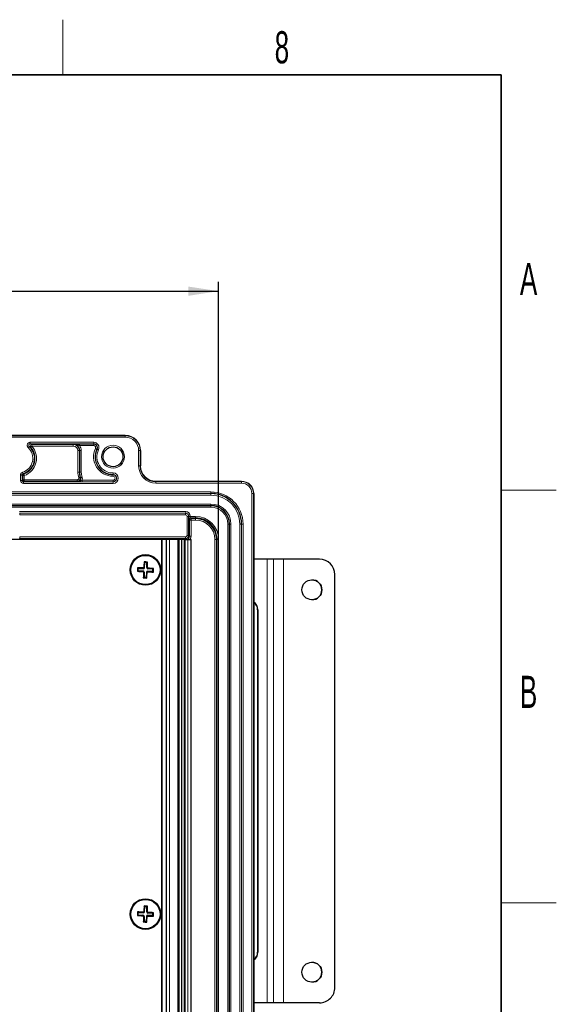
# Paper-space layout 'Blatt3' of a CAD drawing. Header units: millimetres. Extents: x 5 to 418, y 2 to 292.
# Tile 56 of 56: x 356 to 414, y 181 to 288. Entities that reach past the tile are written whole.
import ezdxf

# ---------------------------------------------------------------- set-up
doc = ezdxf.new("R2010")
doc.units = ezdxf.units.MM
doc.layers.add('SLD-0', color=7, linetype='Continuous')
doc.styles.add('SLDTEXTSTYLE0', font='TXT', dxfattribs={"width": 0.605})
doc.dimstyles.new('SLDDIMSTYLE2', dxfattribs={"dimtxt": 3.5, "dimasz": 3.302, "dimexe": 0, "dimexo": 0.0625, "dimgap": 0.875, "dimtad": 1, "dimdec": 1, "dimlfac": 3, "dimrnd": 1e-09, "dimzin": 12, "dimdsep": 46, "dimtxsty": 'SLDTEXTSTYLE0', "dimsah": 1, "dimcen": 0.09, "dimadec": 0, "dimazin": 3, "dimtfac": 1, "dimtofl": 0, "dimtmove": 0, "dimatfit": 3, "dimfxl": 1, "dimfrac": 2, "dimtolj": 1, "dimtzin": 12, "dimarcsym": 0})

# ---------------------------------------------------------------- blocks, each defined once
blk = doc.blocks.new('_D_21')
at = {"layer": 'SLD-0', "color": 7}
for p, q in [((310.21, 231.87), (310.21, 259.92)), ((377.2, 231.87), (377.2, 259.92)), ((310.21, 258.92), (377.2, 258.92))]:
    blk.add_line(p, q, dxfattribs=at)
for points in [[(310.21, 258.92), (313.51, 258.41), (313.51, 259.42)], [(377.2, 258.92), (373.9, 259.42), (373.9, 258.41)]]:
    blk.add_solid(points, dxfattribs=at)
at = {"layer": 'SLD-0', "color": 7, "insert": (339.69, 263.43), "char_height": 3.5, "attachment_point": 1, "style": 'SLDTEXTSTYLE0'}
blk.add_mtext('201', dxfattribs=at)

psp = doc.layouts.new('Blatt3')

# ---------------------------------------------------------------- linework, layer by layer
at = {"color": 7, "linetype": 'Continuous', "lineweight": 25}
for p, q in [((367.0364, 243.2056), (320.3698, 243.2056)), ((368.7031, 241.539), (368.7031, 239.8723)), ((370.3698, 238.2056), (379.7031, 238.2056)), ((381.0364, 236.8723), (381.0364, 126.2057)), ((371.0364, 231.8723), (343.7144, 231.8723)), ((371.0364, 150.2057), (371.0364, 231.8723)), ((371.0728, 231.8723), (371.0364, 231.8723)), ((371.5364, 231.8723), (371.0728, 231.8723)), ((371.5364, 150.2057), (371.5364, 231.8723)), ((371.8392, 231.8723), (371.5364, 231.8723)), ((372.7698, 231.8723), (371.8392, 231.8723)), ((372.7698, 231.8723), (372.8698, 231.8723)), ((372.8698, 231.8723), (372.8698, 150.2057)), ((373.2031, 231.8723), (372.8698, 231.8723)), ((373.2031, 150.2057), (373.2031, 231.8723)), ((373.4364, 231.8723), (373.2031, 231.8723)), ((373.4364, 231.8723), (373.5364, 231.8723)), ((373.5364, 231.8723), (373.5364, 150.2057)), ((373.5364, 231.8723), (373.8698, 231.8723)), ((373.8698, 231.8723), (374.2031, 231.8723)), ((374.2031, 150.2057), (374.2031, 231.8723)), ((382.4844, 229.7056), (381.0364, 229.7056)), ((383.2031, 229.7056), (382.4844, 229.7056)), ((383.2032, 229.7056), (383.2031, 229.7056)), ((384.2699, 229.7056), (383.2032, 229.7056)), ((388.2032, 229.7056), (384.2699, 229.7056)), ((368.4418, 228.6976), (368.3744, 228.7721)), ((368.4298, 228.4612), (368.4418, 228.6976)), ((368.4418, 228.6976), (368.9794, 228.6705)), ((369.1587, 229.3456), (369.0914, 229.4201)), ((369.1315, 228.808), (369.1587, 229.3456)), ((369.3951, 229.3337), (369.1587, 229.3456)), ((369.3679, 228.796), (369.3951, 229.3337)), ((369.3951, 229.3337), (369.4696, 229.401)), ((370.0431, 228.6167), (369.5054, 228.6439)), ((370.0311, 228.3804), (370.0431, 228.6167)), ((370.0431, 228.6167), (370.1176, 228.6841)), ((368.4298, 228.4612), (368.3553, 228.3939)), ((368.4298, 228.4612), (368.9675, 228.4341)), ((369.0778, 227.7443), (369.0033, 227.677)), ((369.105, 228.282), (369.0778, 227.7443)), ((369.3142, 227.7324), (369.0778, 227.7443)), ((369.3413, 228.27), (369.3142, 227.7324)), ((369.3142, 227.7324), (369.3815, 227.6579)), ((370.0311, 228.3804), (369.4935, 228.4075)), ((370.0311, 228.3804), (370.0984, 228.3059)), ((389.8699, 183.0389), (389.8699, 228.0389)), ((381.4563, 224.2056), (381.4563, 186.8723)), ((381.4875, 224.2056), (381.4875, 186.8723)), ((368.4418, 191.1976), (368.3744, 191.2721)), ((368.4298, 190.9612), (368.4418, 191.1976)), ((368.4418, 191.1976), (368.9794, 191.1705)), ((369.1587, 191.8456), (369.0914, 191.9201)), ((369.1315, 191.308), (369.1587, 191.8456)), ((369.3951, 191.8337), (369.1587, 191.8456)), ((369.3679, 191.296), (369.3951, 191.8337)), ((369.3951, 191.8337), (369.4696, 191.901)), ((370.0431, 191.1167), (369.5054, 191.1439)), ((370.0311, 190.8804), (370.0431, 191.1167)), ((370.0431, 191.1167), (370.1176, 191.1841)), ((368.4298, 190.9612), (368.3553, 190.8939)), ((368.4298, 190.9612), (368.9675, 190.9341)), ((369.0778, 190.2443), (369.0033, 190.177)), ((369.105, 190.782), (369.0778, 190.2443)), ((369.3142, 190.2324), (369.0778, 190.2443)), ((369.3413, 190.77), (369.3142, 190.2324)), ((369.3142, 190.2324), (369.3815, 190.1579)), ((370.0311, 190.8804), (369.4935, 190.9075)), ((370.0311, 190.8804), (370.0984, 190.8059)), ((382.4844, 181.3723), (381.0364, 181.3723)), ((383.2031, 181.3723), (382.4844, 181.3723)), ((383.2032, 181.3723), (383.2031, 181.3723)), ((384.2699, 181.3723), (383.2032, 181.3723)), ((388.2032, 181.3723), (384.2699, 181.3723))]:
    psp.add_line(p, q, dxfattribs=at)
at = {"color": 7, "linetype": 'Continuous', "lineweight": 18}
for p, q in [((320.3698, 243.1649), (367.0364, 243.1649)), ((367.0364, 242.9982), (320.3698, 242.9982)), ((367.0364, 243.1649), (367.0364, 243.2056)), ((367.0364, 243.2056), (367.0364, 243.2056)), ((367.0364, 243.1649), (367.0364, 242.9982)), ((356.6877, 242.4451), (363.5949, 242.4451)), ((356.6877, 242.2784), (356.6877, 242.4451)), ((363.5949, 242.2784), (356.6877, 242.2784)), ((356.854, 242.2085), (361.3698, 242.2085)), ((356.854, 242.0419), (356.854, 242.2085)), ((361.3698, 242.0419), (356.854, 242.0419)), ((361.3698, 242.2085), (361.3698, 242.2494)), ((361.3698, 242.2085), (361.3698, 242.0419)), ((362.0393, 241.539), (361.8727, 241.539)), ((361.8727, 239.2057), (361.8727, 241.539)), ((362.0393, 241.539), (362.0801, 241.539)), ((362.0393, 241.539), (362.0393, 239.2057)), ((362.0533, 242.2551), (363.5949, 242.2551)), ((362.0533, 242.2551), (362.0533, 242.0884)), ((363.5949, 242.0884), (362.0533, 242.0884)), ((362.0801, 241.539), (362.2468, 241.539)), ((362.0801, 239.2057), (362.0801, 241.539)), ((362.2468, 241.539), (362.2468, 239.2057)), ((363.5949, 242.4451), (363.5949, 242.2784)), ((363.5949, 242.2551), (363.5949, 242.2784)), ((363.5949, 242.0884), (363.5949, 242.2551)), ((363.9407, 241.7083), (363.9618, 241.6983)), ((368.4957, 239.8723), (368.4957, 241.539)), ((368.4957, 241.539), (368.6623, 241.539)), ((368.6623, 241.539), (368.6623, 239.8723)), ((368.7031, 241.539), (368.6623, 241.539)), ((368.7031, 239.8723), (368.7031, 241.539)), ((368.7031, 241.539), (368.7031, 241.539)), ((368.4957, 239.8723), (368.6623, 239.8723)), ((368.6623, 239.8723), (368.7031, 239.8723)), ((368.7031, 239.8723), (368.7031, 239.8723)), ((355.6304, 238.2995), (355.6304, 238.8722)), ((355.797, 238.8722), (355.6304, 238.8722)), ((355.797, 238.2995), (355.6304, 238.2995)), ((355.797, 238.8722), (355.797, 238.2995)), ((355.8669, 238.8221), (355.797, 238.8722)), ((355.797, 238.2995), (355.8669, 238.3694)), ((355.8669, 238.3694), (355.8669, 238.8221)), ((356.0336, 238.8221), (355.8669, 238.8221)), ((356.0336, 238.3694), (355.8669, 238.3694)), ((356.0336, 238.2028), (355.9636, 238.1329)), ((356.0336, 238.8221), (356.0336, 238.3694)), ((356.0336, 238.2028), (356.0336, 238.3694)), ((356.0336, 238.3694), (361.8043, 238.3694)), ((361.8043, 238.2028), (356.0336, 238.2028)), ((361.8043, 238.2028), (361.8043, 238.3694)), ((362.0393, 239.2057), (361.8727, 239.2057)), ((362.0393, 239.2057), (362.0801, 239.2057)), ((362.0801, 239.2057), (362.2468, 239.2057)), ((362.3291, 238.3229), (362.3291, 238.1563)), ((362.3291, 238.3229), (365.7031, 238.3229)), ((365.7031, 239.1118), (365.7031, 238.9451)), ((365.7031, 238.9217), (365.7031, 238.9451)), ((365.7031, 238.7551), (365.7031, 238.9217)), ((365.7031, 238.3229), (365.7031, 238.1563)), ((370.3698, 238.2056), (370.3698, 238.1649)), ((379.7031, 238.2056), (370.3698, 238.2056)), ((370.3698, 238.2056), (370.3698, 238.2056)), ((379.7031, 238.1649), (379.7031, 238.2056)), ((379.7031, 238.2056), (379.7031, 238.2056)), ((355.9636, 237.9662), (355.9636, 238.1329)), ((355.9636, 238.1329), (365.7031, 238.1329)), ((365.7031, 237.9662), (355.9636, 237.9662)), ((365.7031, 238.1563), (362.3291, 238.1563)), ((365.7031, 238.1563), (365.7031, 238.1329)), ((365.7031, 237.9662), (365.7031, 238.1329)), ((370.3698, 237.9982), (370.3698, 238.1649)), ((370.3698, 238.1649), (379.7031, 238.1649)), ((379.7031, 237.9982), (370.3698, 237.9982)), ((379.7031, 237.9982), (379.7031, 238.1649)), ((311.0364, 237.0361), (376.3698, 237.0361)), ((376.3698, 236.8695), (311.0364, 236.8695)), ((311.0364, 236.8548), (376.3698, 236.8548)), ((376.3698, 236.6882), (311.0364, 236.6882)), ((376.3698, 236.8695), (376.3698, 237.0361)), ((376.3698, 236.8548), (376.3698, 236.8695)), ((376.3698, 236.8548), (376.3698, 236.6882)), ((380.829, 126.2057), (380.829, 236.8723)), ((380.829, 236.8723), (380.9957, 236.8723)), ((380.9957, 236.8723), (380.9957, 126.2057)), ((381.0364, 236.8723), (380.9957, 236.8723)), ((381.0364, 126.2057), (381.0364, 236.8723)), ((381.0364, 236.8723), (381.0364, 236.8723)), ((311.0364, 235.7231), (376.3698, 235.7231)), ((376.3698, 235.5565), (311.0364, 235.5565)), ((311.0364, 235.5419), (376.3698, 235.5419)), ((376.3698, 235.3752), (311.0364, 235.3752)), ((376.3698, 235.7231), (376.3698, 235.5565)), ((376.3698, 235.5565), (376.3698, 235.5419)), ((376.3698, 235.5419), (376.3698, 235.3752)), ((355.516, 234.8927), (373.6236, 234.8927)), ((373.6236, 234.7261), (355.516, 234.7261)), ((355.516, 234.7261), (355.5335, 234.7085)), ((355.5335, 234.7085), (373.606, 234.7085)), ((355.5335, 234.5419), (355.5335, 234.7085)), ((373.606, 234.5419), (355.5335, 234.5419)), ((373.606, 234.7085), (373.6236, 234.7261)), ((373.606, 234.5419), (373.606, 234.7085)), ((373.6236, 234.7261), (373.6236, 234.8927)), ((373.7727, 234.3752), (373.9393, 234.3752)), ((373.7727, 232.3028), (373.7727, 234.3752)), ((373.9569, 234.3928), (373.9393, 234.3752)), ((373.9393, 234.3752), (373.9393, 232.3028)), ((373.9569, 234.3694), (373.9569, 234.3928)), ((373.9569, 234.3928), (374.1235, 234.3928)), ((373.9569, 234.3694), (374.1235, 234.3694)), ((374.0325, 233.9662), (373.9626, 234.0362)), ((374.0325, 233.9662), (374.1991, 233.9662)), ((374.0325, 232.2096), (374.0325, 233.9662)), ((374.1235, 234.3928), (374.1235, 234.3694)), ((374.1235, 234.3694), (374.7031, 234.3694)), ((374.1292, 234.2028), (374.1991, 234.1329)), ((374.7031, 234.2028), (374.1292, 234.2028)), ((374.1991, 233.9662), (374.1991, 234.1329)), ((374.1991, 234.1329), (374.7031, 234.1329)), ((374.1991, 233.9662), (374.1991, 232.2096)), ((374.7031, 233.9662), (374.1991, 233.9662)), ((374.7031, 234.2028), (374.7031, 234.3694)), ((374.7031, 234.1329), (374.7031, 234.2028)), ((374.7031, 233.9662), (374.7031, 234.1329)), ((378.206, 129.539), (378.206, 233.539)), ((378.3726, 233.539), (378.206, 233.539)), ((378.3726, 233.539), (378.3726, 129.539)), ((378.3873, 233.539), (378.3726, 233.539)), ((378.3873, 129.539), (378.3873, 233.539)), ((378.5539, 233.539), (378.3873, 233.539)), ((378.5539, 233.539), (378.5539, 129.539)), ((379.6856, 233.539), (379.519, 233.539)), ((379.519, 129.539), (379.519, 233.539)), ((379.6856, 233.539), (379.7002, 233.539)), ((379.6856, 233.539), (379.6856, 129.539)), ((379.7002, 233.539), (379.8669, 233.539)), ((379.7002, 129.539), (379.7002, 233.539)), ((379.8669, 233.539), (379.8669, 129.539)), ((352.2592, 231.8763), (373.6992, 231.8763)), ((355.5335, 231.9695), (355.4811, 231.917)), ((355.5335, 231.9695), (355.5335, 232.1361)), ((355.5335, 232.1361), (373.606, 232.1361)), ((373.606, 231.9695), (355.5335, 231.9695)), ((371.0728, 150.2057), (371.0728, 231.8723)), ((371.8392, 150.2057), (371.8392, 231.8723)), ((372.7698, 150.2057), (372.7698, 231.8723)), ((373.4364, 150.2057), (373.4364, 231.8723)), ((373.606, 231.9695), (373.606, 232.1361)), ((373.6992, 231.8763), (373.606, 231.9695)), ((373.6992, 231.8763), (373.6992, 231.8723)), ((373.7727, 232.3028), (373.9393, 232.3028)), ((373.8698, 150.2057), (373.8698, 231.8723)), ((373.9393, 232.3028), (374.0325, 232.2096)), ((374.0325, 232.2096), (374.1991, 232.2096)), ((376.797, 150.945), (376.797, 231.8723)), ((376.797, 231.8723), (376.9637, 231.8723)), ((376.9637, 231.8723), (376.9637, 150.945)), ((377.0336, 231.8723), (376.9637, 231.8723)), ((377.0336, 150.8751), (377.0336, 231.8723)), ((377.0336, 231.8723), (377.2002, 231.8723)), ((377.2002, 231.8723), (377.2002, 150.8751)), ((382.4844, 181.3723), (382.4844, 229.7056)), ((383.2031, 181.3723), (383.2031, 229.7056)), ((383.2032, 181.3723), (383.2032, 229.7056)), ((384.2699, 181.3723), (384.2699, 229.7056)), ((368.9794, 228.6705), (368.9835, 228.7506)), ((369.1315, 228.808), (369.0514, 228.812)), ((369.3679, 228.796), (369.448, 228.792)), ((369.5054, 228.6439), (369.5095, 228.724)), ((368.9675, 228.4341), (368.9634, 228.354)), ((369.105, 228.282), (369.0248, 228.286)), ((369.3413, 228.27), (369.4215, 228.266)), ((369.4935, 228.4075), (369.4894, 228.3274)), ((381.4875, 224.2056), (381.4563, 224.2056)), ((368.9794, 191.1705), (368.9835, 191.2506)), ((369.1315, 191.308), (369.0514, 191.312)), ((369.3679, 191.296), (369.448, 191.292)), ((369.5054, 191.1439), (369.5095, 191.224)), ((368.9675, 190.9341), (368.9634, 190.854)), ((369.105, 190.782), (369.0248, 190.786)), ((369.3413, 190.77), (369.4215, 190.766)), ((369.4935, 190.9075), (369.4894, 190.8274)), ((381.4563, 186.8723), (381.4875, 186.8723))]:
    psp.add_line(p, q, dxfattribs=at)
at = {"color": 7, "linetype": 'Continuous', "lineweight": 18, "flags": 128}
for points in [[(356.5737, 241.9902), (356.5712, 241.9875), (356.5645, 241.9804), (356.5538, 241.969), (356.5396, 241.9539), (356.5225, 241.9355), (356.5029, 241.9147), (356.4817, 241.8921), (356.4598, 241.8686)], [(356.854, 242.0419), (356.8301, 242.0204), (356.8071, 241.9997), (356.7859, 241.9805), (356.7672, 241.9637), (356.7518, 241.9498), (356.7402, 241.9394), (356.7329, 241.9329), (356.7302, 241.9304)], [(363.7902, 241.7797), (363.8192, 241.7659), (363.8472, 241.7527), (363.873, 241.7404), (363.8957, 241.7296), (363.9145, 241.7208), (363.9285, 241.7141), (363.9374, 241.7099), (363.9407, 241.7083)], [(364.1124, 241.6269), (364.0834, 241.6406), (364.0554, 241.6539), (364.0296, 241.6662), (364.0069, 241.6769), (363.9881, 241.6858), (363.9741, 241.6925), (363.9652, 241.6967), (363.9618, 241.6983)], [(355.9123, 239.0308), (355.9111, 239.0343), (355.9081, 239.0436), (355.9033, 239.0584), (355.8969, 239.0782), (355.8892, 239.1021), (355.8804, 239.1293), (355.8708, 239.1587), (355.8609, 239.1893)], [(356.0336, 238.8221), (356.0229, 238.8524), (356.0126, 238.8816), (356.0031, 238.9086), (355.9947, 238.9323), (355.9878, 238.9518), (355.9827, 238.9665), (355.9794, 238.9758), (355.9782, 238.9793)], [(362.1235, 238.6318), (362.12, 238.6308), (362.1106, 238.628), (362.0957, 238.6235), (362.0758, 238.6175), (362.0517, 238.6103), (362.0243, 238.6021), (361.9947, 238.5932), (361.9639, 238.584)], [(362.1767, 238.5987), (362.1802, 238.5998), (362.1895, 238.6029), (362.2043, 238.6077), (362.224, 238.6141), (362.2479, 238.6219), (362.2751, 238.6308), (362.3045, 238.6404), (362.3351, 238.6504)]]:
    psp.add_lwpolyline(points, dxfattribs=at)
at = {"color": 7, "linetype": 'Continuous', "lineweight": 18}
psp.add_circle((365.7031, 240.8723), 1.25, dxfattribs=at)
at = {"color": 7, "linetype": 'Continuous', "lineweight": 25}
for centre, radius in [((365.7031, 240.8723), 1.0833), ((369.2364, 228.539), 1.6667), ((369.2364, 228.539), 1.5912), ((387.3699, 226.3723), 1.0833), ((369.2364, 191.039), 1.6667), ((369.2364, 191.039), 1.5912), ((387.3699, 184.7056), 1.0833)]:
    psp.add_circle(centre, radius, dxfattribs=at)
at = {"color": 7, "linetype": 'Continuous', "lineweight": 18}
for centre, radius, start, end in [((367.0364, 241.539), 1.6666, 0, 90), ((367.0364, 241.539), 1.6259, 0, 90), ((367.0364, 241.539), 1.4592, 0, 90), ((355.3698, 240.7057), 1.5939, 287.947655, 46.855388), ((355.3698, 240.7057), 1.7606, 287.947655, 46.855388), ((355.3698, 240.7057), 1.8305, 289.41273, 41.995581), ((355.3698, 240.7057), 1.9971, 289.41273, 41.995581), ((356.8542, 242.0418), 0.1667, 90.063441, 221.932666), ((361.3698, 241.539), 0.6695, 0, 90), ((361.3698, 241.539), 0.5029, 0, 90), ((361.3698, 241.539), 0.877, 0, 38.791731), ((365.7031, 240.8723), 2.1172, 154.623066, 270), ((363.5949, 241.8723), 0.5728, 334.623066, 90), ((363.5949, 241.8723), 0.4061, 334.623066, 90), ((363.5949, 241.8723), 0.3827, 334.623066, 90), ((363.5949, 241.8723), 0.2161, 334.623066, 90), ((365.7031, 240.8723), 1.9272, 154.623066, 270), ((365.7031, 240.8723), 1.7606, 154.623066, 270), ((370.3698, 239.8723), 1.8741, 180, 270), ((370.3698, 239.8723), 1.6667, 180, 270), ((356.0336, 238.822), 0.1667, 109.425576, 179.987173), ((356.0336, 238.3695), 0.1667, 180.019965, 269.979181), ((364.0364, 239.2057), 2.1638, 180, 196.697534), ((364.0364, 239.2057), 1.9563, 180, 198.075858), ((364.0364, 239.2057), 1.7897, 180, 198.075858), ((365.7031, 238.539), 0.5728, 270, 90), ((365.7031, 238.539), 0.4061, 270, 90), ((365.7031, 238.539), 0.3827, 270, 90), ((365.7031, 238.539), 0.2161, 270, 90), ((379.7031, 236.8723), 1.3333, 0, 90), ((379.7031, 236.8723), 1.2926, 0, 90), ((379.7031, 236.8723), 1.1259, 0, 90), ((376.3698, 233.539), 3.4971, 0, 90), ((376.3698, 233.539), 3.3158, 0, 90), ((376.3698, 233.539), 3.1492, 0, 90), ((376.3698, 233.539), 2.1841, 0, 90), ((376.3698, 233.539), 2.0029, 0, 90), ((376.3698, 233.539), 1.8362, 0, 90), ((373.606, 234.3752), 0.3333, 0.008727, 89.991273), ((374.1293, 234.0361), 0.1667, 90.020403, 179.979597), ((374.1992, 233.9662), 0.1667, 90.021245, 179.978755), ((374.7031, 231.8723), 2.4971, 0, 90), ((374.7031, 231.8723), 2.2606, 0, 90), ((374.7031, 231.8723), 2.0939, 0, 90), ((373.606, 232.3028), 0.3333, 270.008727, 359.991273)]:
    psp.add_arc(centre, radius, start, end, dxfattribs=at)
at = {"color": 7, "linetype": 'Continuous', "lineweight": 25}
for centre, radius, start, end in [((361.3698, 241.539), 0.7104, 0, 90), ((365.7031, 240.8723), 1.9506, 154.623066, 270), ((370.3698, 239.8723), 1.7074, 180, 270), ((364.0364, 239.2057), 1.9971, 180, 196.697534), ((376.3698, 233.539), 3.3305, 0, 90), ((376.3698, 233.539), 2.0175, 0, 90), ((374.7031, 231.8723), 2.3305, 0, 90), ((388.2032, 228.0389), 1.6667, 0.012084, 90), ((405.9355, 226.6853), 37.619, 176.819983, 177.396734), ((367.3884, 192.2337), 36.5517, 87.498921, 88.454199), ((368.9867, 228.8153), 0.145, 267.108501, 357.108501), ((405.425, 226.7275), 36.4333, 175.761621, 176.720009), ((367.3712, 191.6126), 37.8466, 86.821735, 87.395021), ((369.5127, 228.7887), 0.145, 177.108501, 267.108501), ((332.9659, 230.3861), 36.5169, 357.497999, 358.454187), ((367.4171, 192.2314), 36.5526, 85.763172, 86.718427), ((332.6177, 230.3886), 37.5386, 356.8194, 357.397393), ((371.0516, 264.783), 36.4888, 265.762338, 266.719262), ((368.9602, 228.2893), 0.145, 357.108501, 87.108501), ((405.5086, 226.6918), 36.5186, 177.498021, 178.454165), ((371.0862, 265.159), 37.5399, 266.819393, 267.397363), ((369.4862, 228.2627), 0.145, 87.108501, 177.108501), ((333.0479, 230.3505), 36.4333, 355.761621, 356.720009), ((371.0817, 264.7574), 36.4648, 267.497316, 268.45487), ((387.3699, 226.3723), 1.0833, 0.012084, 90), ((387.3699, 226.3723), 1.0833, 270, 0.012084), ((380.4867, 224.2061), 1.0007, 359.970323, 56.683948), ((380.4555, 224.2061), 1.0008, 359.971328, 54.517295), ((405.9392, 189.1851), 37.6228, 176.820029, 177.396726), ((367.3903, 154.7931), 36.4923, 87.497793, 88.454626), ((368.9867, 191.3153), 0.145, 267.108501, 357.108501), ((405.4236, 189.2275), 36.4319, 175.761593, 176.720014), ((367.3823, 154.3295), 37.6294, 86.820175, 87.396769), ((369.5127, 191.2887), 0.145, 177.108501, 267.108501), ((332.964, 192.8862), 36.5188, 357.498024, 358.454162), ((367.4215, 154.7987), 36.4851, 85.762289, 86.719311), ((332.6205, 192.8885), 37.5357, 356.819361, 357.397395), ((371.0514, 227.2793), 36.4851, 265.762289, 266.719311), ((368.9602, 190.7893), 0.145, 357.108501, 87.108501), ((405.5088, 189.1918), 36.5188, 177.498024, 178.454162), ((371.0906, 227.7485), 37.6294, 266.820175, 267.396769), ((369.4862, 190.7627), 0.145, 87.108501, 177.108501), ((333.0493, 192.8504), 36.4319, 355.761593, 356.720014), ((371.0826, 227.2849), 36.4923, 267.497793, 268.454626), ((380.4553, 186.8718), 1.0009, 305.458511, 0.024534), ((380.487, 186.8716), 1.0005, 303.289715, 0.036523), ((387.3699, 184.7056), 1.0833, 270, 90), ((388.2032, 183.0389), 1.6667, 270, 0.012084)]:
    psp.add_arc(centre, radius, start, end, dxfattribs=at)
at = {"color": 7, "linetype": 'Continuous', "lineweight": 18}
for centre, major_axis, ratio, start_param, end_param in [((355.9637, 238.2996), (-0.2358, -0.2358), 0.99969546, 5.49793944, 7.06843118), ((355.9637, 238.2996), (0.118, 0.118), 0.99908703, 2.35634678, 3.92683852), ((373.606, 234.3752), (-0.1179, -0.1179), 0.99969546, 2.35634678, 3.92683852), ((373.6234, 234.3926), (-0.3537, -0.3537), 0.99969546, 2.35634678, 3.92683852), ((373.6234, 234.3926), (0.2358, 0.2358), 0.99939115, 5.49793944, 7.06843118), ((373.9627, 234.3694), (0, 0.3333), 0.01745506, 1.57079633, 3.12413936), ((374.1293, 234.3694), (0, 0.1667), 0.03491013, 1.57079633, 3.12413936), ((373.606, 232.3028), (-0.1179, 0.1179), 0.99969546, 2.35634678, 3.92683852), ((373.6991, 232.2097), (-0.2358, 0.2358), 0.99939115, 2.35634678, 3.92683852), ((373.6991, 232.2097), (-0.3537, 0.3537), 0.99969546, 3.18663949, 3.92683852)]:
    psp.add_ellipse(centre, major_axis=major_axis, ratio=ratio, start_param=start_param, end_param=end_param, dxfattribs=at)
for points, knots in [([(356.4598, 241.8686), (356.4349, 241.897), (356.3852, 241.9537), (356.3516, 242.0639), (356.3542, 242.1775), (356.3949, 242.2843), (356.4684, 242.3708), (356.5691, 242.4325), (356.6472, 242.4408), (356.6877, 242.4451)], [0, 0, 0, 0, 0.14139825, 0.28279617, 0.42408434, 0.56523152, 0.7063247, 0.84746359, 1, 1, 1, 1]), ([(356.6877, 242.2784), (356.6674, 242.2763), (356.6283, 242.2722), (356.5778, 242.2414), (356.541, 242.1982), (356.5207, 242.1447), (356.5195, 242.0879), (356.5363, 242.0327), (356.5613, 242.0044), (356.5737, 241.9902)], [0, 0, 0, 0, 0.15272257, 0.29387099, 0.43484847, 0.57583188, 0.71700499, 0.85842671, 1, 1, 1, 1]), ([(356.7302, 241.9304), (356.7048, 241.9405), (356.6549, 241.9606), (356.6005, 241.9804), (356.5737, 241.9902)], [0, 0, 0, 0, 0.50654026, 1, 1, 1, 1]), ([(356.6877, 242.2784), (356.7163, 242.2669), (356.7742, 242.2436), (356.8272, 242.2203), (356.854, 242.2085)], [0, 0, 0, 0, 0.49346448, 1, 1, 1, 1]), ([(361.3698, 242.2494), (361.3708, 242.2494), (361.3752, 242.2494), (361.3924, 242.2493), (361.4639, 242.2477), (361.6368, 242.2285), (361.8438, 242.164), (362, 242.1077), (362.0533, 242.0884)], [0, 0, 0, 0, 0.00429181, 0.01931545, 0.0738557, 0.31258352, 0.76547603, 1, 1, 1, 1]), ([(355.6304, 238.8722), (355.634, 238.9098), (355.6414, 238.9848), (355.699, 239.0841), (355.7755, 239.1547), (355.8356, 239.179), (355.8609, 239.1893)], [0, 0, 0, 0, 0.26816687, 0.53632337, 0.80446194, 1, 1, 1, 1]), ([(355.9123, 239.0308), (355.8996, 239.0256), (355.8696, 239.0135), (355.8313, 238.9782), (355.8025, 238.9285), (355.7988, 238.891), (355.797, 238.8722)], [0, 0, 0, 0, 0.195545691, 0.463670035, 0.731817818, 1, 1, 1, 1]), ([(355.9123, 239.0308), (355.9132, 239.03), (355.9214, 239.0235), (355.9434, 239.0062), (355.9644, 238.9899), (355.9782, 238.9793)], [0, 0, 0, 0, 0.04231408, 0.37509086, 1, 1, 1, 1]), ([(362.1235, 238.6318), (362.1307, 238.5949), (362.1452, 238.521), (362.1188, 238.4089), (362.0595, 238.3119), (361.9709, 238.2404), (361.8805, 238.2068), (361.8238, 238.2038), (361.8043, 238.2028)], [0, 0, 0, 0, 0.18113066, 0.36226995, 0.54337868, 0.72444015, 0.90549948, 1, 1, 1, 1]), ([(361.8043, 238.3694), (361.814, 238.37), (361.8424, 238.3715), (361.8876, 238.3882), (361.9319, 238.424), (361.9616, 238.4725), (361.9748, 238.5285), (361.9675, 238.5655), (361.9639, 238.584)], [0, 0, 0, 0, 0.094511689, 0.275573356, 0.456631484, 0.637725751, 0.8188686, 1, 1, 1, 1]), ([(361.8598, 238.162), (361.8506, 238.1687), (361.8319, 238.1823), (361.8136, 238.1959), (361.8043, 238.2028)], [0, 0, 0, 0, 0.49338647, 1, 1, 1, 1]), ([(361.8598, 238.162), (361.882, 238.1633), (361.9415, 238.1668), (362.0336, 238.2036), (362.1205, 238.2772), (362.1774, 238.3756), (362.2011, 238.4883), (362.1848, 238.5619), (362.1767, 238.5987)], [0, 0, 0, 0, 0.10607701, 0.28483272, 0.46355656, 0.64231545, 0.82114293, 1, 1, 1, 1]), ([(361.8598, 238.162), (361.8605, 238.162), (361.8953, 238.1619), (362.003, 238.174), (362.1265, 238.2356), (362.2427, 238.2948), (362.302, 238.3141), (362.3291, 238.3229)], [0, 0, 0, 0, 0.00415541, 0.20946922, 0.64543594, 0.83797254, 1, 1, 1, 1]), ([(362.1235, 238.6318), (362.1273, 238.6295), (362.1448, 238.6184), (362.1627, 238.6073), (362.1767, 238.5987)], [0, 0, 0, 0, 0.214894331, 1, 1, 1, 1]), ([(362.3351, 238.6504), (362.348, 238.5949), (362.3735, 238.4852), (362.3438, 238.3766), (362.3291, 238.3229)], [0, 0, 0, 0, 0.50552696, 1, 1, 1, 1]), ([(362.3291, 238.1563), (362.2833, 238.1563), (362.1917, 238.1565), (362.0426, 238.158), (361.9399, 238.16), (361.878, 238.1615), (361.8602, 238.162), (361.8598, 238.162)], [0, 0, 0, 0, 0.23038241, 0.45975992, 0.84558186, 0.99645777, 1, 1, 1, 1])]:
    psp.add_open_spline(points, degree=3, knots=knots, dxfattribs=at)
at = {"color": 7, "linetype": 'Continuous', "lineweight": 25}
for points, knots in [([(361.3698, 242.2494), (361.3705, 242.2494), (361.4267, 242.2502), (361.5733, 242.2521), (361.7968, 242.2546), (361.9824, 242.2549), (362.0533, 242.2551)], [0, 0, 0, 0, 0.00349546, 0.27816883, 0.72442397, 1, 1, 1, 1]), ([(368.9835, 228.7506), (368.9908, 228.751), (369.0054, 228.7518), (369.0254, 228.7621), (369.0408, 228.7778), (369.0494, 228.7956), (369.0508, 228.8074), (369.0514, 228.812)], [0, 0, 0, 0, 0.215477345, 0.431627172, 0.646968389, 0.8620116, 1, 1, 1, 1]), ([(369.448, 228.792), (369.4484, 228.7847), (369.4492, 228.77), (369.4595, 228.7501), (369.4753, 228.7346), (369.493, 228.726), (369.5048, 228.7246), (369.5095, 228.724)], [0, 0, 0, 0, 0.21547071, 0.43164674, 0.64698132, 0.86199571, 1, 1, 1, 1]), ([(369.0248, 228.286), (369.0244, 228.2933), (369.0237, 228.308), (369.0134, 228.3279), (368.9976, 228.3434), (368.9799, 228.352), (368.968, 228.3534), (368.9634, 228.354)], [0, 0, 0, 0, 0.21547071, 0.43164674, 0.64698132, 0.86199571, 1, 1, 1, 1]), ([(369.4894, 228.3274), (369.4821, 228.327), (369.4675, 228.3262), (369.4475, 228.3159), (369.432, 228.3001), (369.4235, 228.2824), (369.422, 228.2706), (369.4215, 228.266)], [0, 0, 0, 0, 0.215477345, 0.431627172, 0.646968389, 0.8620116, 1, 1, 1, 1]), ([(368.9835, 191.2506), (368.9908, 191.251), (369.0054, 191.2518), (369.0254, 191.2621), (369.0408, 191.2778), (369.0494, 191.2956), (369.0508, 191.3074), (369.0514, 191.312)], [0, 0, 0, 0, 0.21547834, 0.4316331, 0.6469738, 0.86199986, 1, 1, 1, 1]), ([(369.448, 191.292), (369.4484, 191.2847), (369.4492, 191.27), (369.4595, 191.2501), (369.4753, 191.2346), (369.493, 191.226), (369.5048, 191.2246), (369.5095, 191.224)], [0, 0, 0, 0, 0.21547313, 0.43163512, 0.64697213, 0.86199416, 1, 1, 1, 1]), ([(369.0248, 190.786), (369.0244, 190.7933), (369.0237, 190.808), (369.0134, 190.8279), (368.9976, 190.8434), (368.9799, 190.852), (368.968, 190.8534), (368.9634, 190.854)], [0, 0, 0, 0, 0.21547313, 0.43163512, 0.64697213, 0.86199416, 1, 1, 1, 1]), ([(369.4894, 190.8274), (369.4821, 190.827), (369.4675, 190.8262), (369.4475, 190.8159), (369.432, 190.8001), (369.4235, 190.7824), (369.422, 190.7706), (369.4215, 190.766)], [0, 0, 0, 0, 0.21547834, 0.4316331, 0.6469738, 0.86199986, 1, 1, 1, 1])]:
    psp.add_open_spline(points, degree=3, knots=knots, dxfattribs=at)
at = {"layer": 'SLD-0', "lineweight": 18}
for p, q in [((360.25, 282.5), (360.25, 288.5)), ((408, 237.25), (414, 237.25)), ((408, 192.25), (414, 192.25))]:
    psp.add_line(p, q, dxfattribs=at)
at = {"layer": 'SLD-0', "lineweight": 35}
for p, q in [((408, 282.5), (26, 282.5)), ((408, 12), (408, 282.5))]:
    psp.add_line(p, q, dxfattribs=at)

# ---------------------------------------------------------------- texts
at = {"layer": 'SLD-0', "char_height": 3.5, "attachment_point": 2, "style": 'SLDTEXTSTYLE0'}
for s, insert in [('8', (384.1027, 287.243)), ('A', (410.9816, 262.0011)), ('B', (410.9816, 217.0011))]:
    psp.add_mtext(s, dxfattribs=dict(at, insert=insert))

# ---------------------------------------------------------------- dimensions: what is measured, and where the dimension line sits
at = {"layer": 'SLD-0', "color": 7}
dim = psp.add_linear_dim(base=(377.2002, 258.9167), p1=(310.206, 231.8723), p2=(377.2002, 231.8723), dimstyle='SLDDIMSTYLE2', dxfattribs=at)
dim.commit()
dim.dimension.update_dxf_attribs({"geometry": '_D_21', "text_midpoint": (343.7031, 258.9167), "dimtype": 160})

doc.saveas('drawing.dxf')
